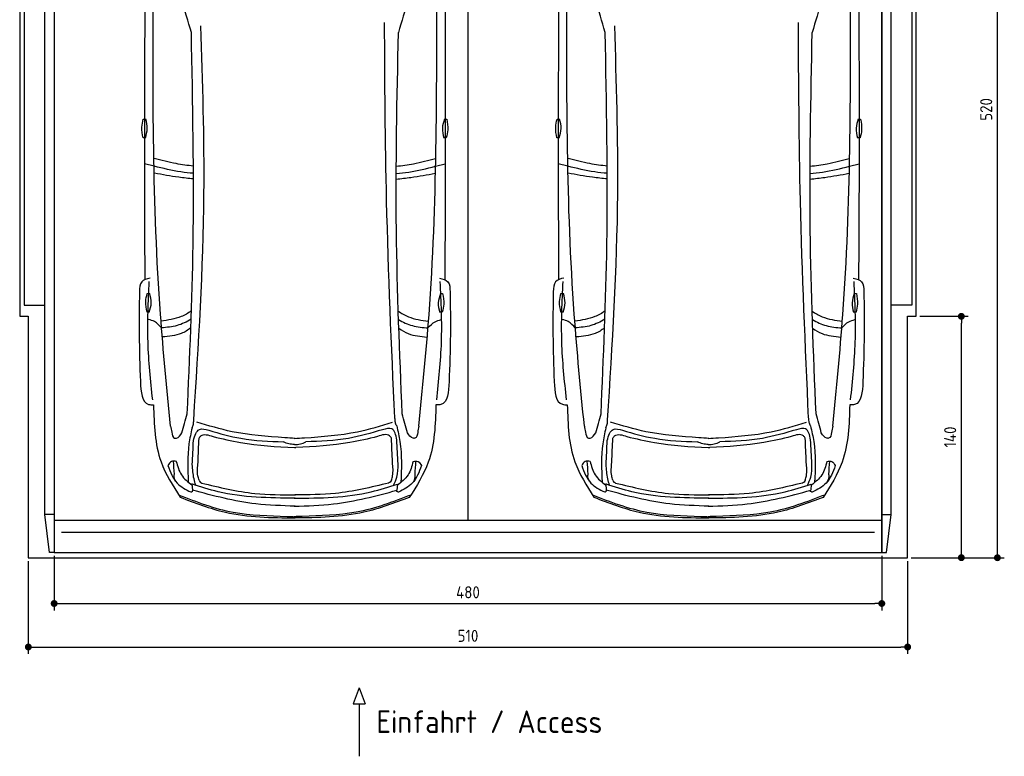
# Model space of a CAD drawing. Header units: millimetres. Extents: x -20 to 5711, y -1152 to 5573.
# Tile 1 of 3: x 0 to 5711, y -1152 to 3120. Entities that reach past the tile are written whole.
import ezdxf

# ---------------------------------------------------------------- set-up
doc = ezdxf.new("R2010")
doc.units = ezdxf.units.MM
for name, color, linetype in [('4', 3, 'Continuous'), ('5', 3, 'Continuous'), ('Car', 10, 'Continuous')]:
    doc.layers.add(name, color=color, linetype=linetype)
doc.styles.get("Standard").update_dxf_attribs({"font": 'ISOCP.SHX'})
doc.dimstyles.new('GEN-ISO', dxfattribs={"dimscale": 20, "dimtxt": 3.5, "dimasz": 2, "dimexe": 2, "dimexo": 1, "dimgap": 1.5, "dimtad": 1, "dimdec": 1, "dimdsep": 46, "dimtxsty": 'Standard', "dimblk": 'PUNKT', "dimcen": 2, "dimclrd": 256, "dimclre": 256, "dimclrt": 2, "dimadec": 0, "dimazin": 0, "dimtp": 0.1, "dimtm": 0.1, "dimtfac": 0.71, "dimtdec": 1, "dimtmove": 2, "dimatfit": 3, "dimldrblk": 'PUNKT', "dimfxl": 0, "dimtolj": 1, "dimarcsym": 0})

# ---------------------------------------------------------------- blocks, each defined once
blk = doc.blocks.new('PUNKT')
at = {"layer": '4', "color": 0, "linetype": 'ByBlock'}
blk.add_line((-0.5, 0), (-1, 0), dxfattribs=at)
at = {"layer": '4', "color": 0, "linetype": 'ByBlock', "const_width": 0.5}
blk.add_lwpolyline([(-0.25, 0, 1), (0.25, 0, 1)], format="xyb", close=True, dxfattribs=at)
blk = doc.blocks.new('*D7')
at = {"layer": '5', "lineweight": -2}
for p, q in [((50, -20), (50, -558)), ((5150, -20), (5150, -558)), ((90, -518), (5110, -518))]:
    blk.add_line(p, q, dxfattribs=at)
at = {"layer": 'DEFPOINTS', "color": 0}
for p in [(50, 0), (5150, 0), (5150, -518)]:
    blk.add_point(p, dxfattribs=at)
at = {"layer": '5', "lineweight": -2, "xscale": 40, "yscale": 40, "zscale": 40, "rotation": 180}
blk.add_blockref('PUNKT', (50, -518), dxfattribs=at)
at = {"layer": '5', "lineweight": -2, "xscale": 40, "yscale": 40, "zscale": 40}
blk.add_blockref('PUNKT', (5150, -518), dxfattribs=at)
at = {"layer": '5', "color": 2, "insert": (2600, -453), "char_height": 70, "attachment_point": 5}
blk.add_mtext('510', dxfattribs=at)
blk = doc.blocks.new('*D8')
at = {"layer": '5', "lineweight": -2}
for p, q in [((200, 10), (200, -305.5)), ((5000, 10), (5000, -305.5)), ((240, -265.5), (4960, -265.5))]:
    blk.add_line(p, q, dxfattribs=at)
at = {"layer": 'DEFPOINTS', "color": 0}
for p in [(200, 30), (5000, 30), (5000, -265.5)]:
    blk.add_point(p, dxfattribs=at)
at = {"layer": '5', "lineweight": -2, "xscale": 40, "yscale": 40, "zscale": 40, "rotation": 180}
blk.add_blockref('PUNKT', (200, -265.5), dxfattribs=at)
at = {"layer": '5', "lineweight": -2, "xscale": 40, "yscale": 40, "zscale": 40}
blk.add_blockref('PUNKT', (5000, -265.5), dxfattribs=at)
at = {"layer": '5', "color": 2, "insert": (2600, -200.5), "char_height": 70, "attachment_point": 5}
blk.add_mtext('480', dxfattribs=at)
blk = doc.blocks.new('*D3')
at = {"layer": '5', "lineweight": -2}
for p, q in [((5220, 5200), (5710.6, 5200)), ((5670.6, 40), (5670.6, 5160)), ((5170, 0), (5710.6, 0))]:
    blk.add_line(p, q, dxfattribs=at)
at = {"layer": 'DEFPOINTS', "color": 0}
for p in [(5200, 5200), (5670.6, 5200), (5150, 0)]:
    blk.add_point(p, dxfattribs=at)
at = {"layer": '5', "lineweight": -2, "xscale": 40, "yscale": 40, "zscale": 40}
for p, rotation in [((5670.6, 5200), 90), ((5670.6, 0), 270)]:
    blk.add_blockref('PUNKT', p, dxfattribs=dict(at, rotation=rotation))
at = {"layer": '5', "color": 2, "insert": (5605.6, 2600), "char_height": 70, "attachment_point": 5, "rotation": 90}
blk.add_mtext('\\A1;520', dxfattribs=at)
blk = doc.blocks.new('*D5')
at = {"layer": '5', "lineweight": -2}
for p, q in [((5220, 1400), (5501.5, 1400)), ((5461.5, 40), (5461.5, 1360)), ((5170, 0), (5501.5, 0))]:
    blk.add_line(p, q, dxfattribs=at)
at = {"layer": 'DEFPOINTS', "color": 0}
for p in [(5200, 1400), (5461.5, 1400), (5150, 0)]:
    blk.add_point(p, dxfattribs=at)
at = {"layer": '5', "lineweight": -2, "xscale": 40, "yscale": 40, "zscale": 40}
for p, rotation in [((5461.5, 1400), 90), ((5461.5, 0), 270)]:
    blk.add_blockref('PUNKT', p, dxfattribs=dict(at, rotation=rotation))
at = {"layer": '5', "color": 2, "insert": (5396.5, 700), "char_height": 70, "attachment_point": 5, "rotation": 90}
blk.add_mtext('\\A1;140', dxfattribs=at)

msp = doc.modelspace()

# ---------------------------------------------------------------- linework, layer by layer
for p, q in [((2600, 5063.5), (2600, 218)), ((172.5, 30), (145, 250)), ((200, 250), (145, 250)), ((5000, 250), (5055, 250)), ((5027.5, 30), (5055, 250)), ((200, 218), (5000, 218)), ((1968.28, -754.39), (1933.77, -847.09)), ((1968.28, -754.39), (2002.78, -847.09)), ((1933.77, -847.09), (2002.78, -847.09)), ((1968.28, -847.09), (1968.28, -1151.72))]:
    msp.add_line(p, q)
msp.add_lwpolyline([(5200, 3300), (5150, 3300), (5150, 5200), (50, 5200), (50, 3300), (0, 3300), (0, 1400), (50, 1400), (50, 0), (5150, 0), (5150, 1400), (5200, 1400)], close=True)
for points in [[(145, 250), (145, 5110)], [(145, 5110), (200, 5110), (200, 30), (172.5, 30)], [(200, 30), (5000, 30), (5000, 5110)], [(200, 5110), (200, 30)], [(5055, 5110), (5000, 5110), (5000, 30), (5027.5, 30)], [(5055, 250), (5055, 5110)], [(145, 3265), (25, 3265), (25, 1465), (145, 1465)], [(5055, 3265), (5175, 3265), (5175, 1465), (5055, 1465)], [(4957.98, 146.19), (3850, 146.19), (242.02, 146.19)]]:
    msp.add_lwpolyline(points)
at = {"layer": 'Car'}
for p, q in [((779.01, 2270.85), (723.23, 2284.84)), ((3179.03, 2270.87), (3123.25, 2284.85)), ((2412.47, 2270.16), (2468.26, 2284.1)), ((4812.49, 2270.17), (4868.28, 2284.11)), ((998.86, 427.63), (1002.02, 391.9)), ((2191.06, 427.12), (2187.86, 391.4)), ((3398.88, 427.64), (3402.04, 391.92)), ((4591.07, 427.13), (4587.88, 391.41))]:
    msp.add_line(p, q, dxfattribs=at)
for points in [[(716.39, 2544.23), (731.37, 2544.23)], [(2463.92, 2543.77), (2476.86, 2543.52)], [(3116.41, 2544.24), (3131.39, 2544.24)], [(4863.94, 2543.78), (4876.87, 2543.54)], [(728.75, 2435.67), (715.81, 2435.67)], [(2474.22, 2434.99), (2459.25, 2435.28)], [(3128.77, 2435.68), (3115.83, 2435.68)], [(4874.24, 2435.01), (4859.26, 2435.29)], [(739.3, 1533.29), (754.28, 1533.29)], [(2440.13, 1532.1), (2453.07, 1531.86)], [(3139.32, 1533.3), (3154.3, 1533.3)], [(4840.15, 1532.11), (4853.08, 1531.87)], [(751.66, 1424.73), (738.72, 1424.73)], [(2450.44, 1423.33), (2435.46, 1423.61)], [(3151.67, 1424.74), (3138.74, 1424.74)], [(4850.45, 1423.34), (4835.48, 1423.62)]]:
    msp.add_lwpolyline(points, dxfattribs=at)
for centre, start, end in [((-4963.23, 1344.25), 15.945352, 19.596216), ((8153.92, 1338.69), 160.355167, 164.006031), ((-2563.21, 1344.26), 15.945352, 19.596216), ((10553.94, 1338.7), 160.355167, 164.006031)]:
    msp.add_arc(centre, 6197.21, start, end, dxfattribs=at)
for points in [[(874.99, 762.88), (816.6, 1412.02), (774.01, 3327.66)], [(2315.21, 762.27), (2374.15, 1411.36), (2418.37, 3326.96)], [(3275, 762.89), (3216.62, 1412.03), (3174.03, 3327.67)], [(4715.23, 762.28), (4774.16, 1411.37), (4818.38, 3326.98)], [(1009.63, 798.73), (1068.73, 2109.74), (1050.8, 3084.04)], [(2175.21, 810.5), (2128.21, 2069.57), (2116.05, 3104.57)], [(3409.65, 798.74), (3468.74, 2109.75), (3450.82, 3084.05)], [(4575.23, 810.51), (4528.23, 2069.58), (4516.07, 3104.58)], [(971.57, 834.64), (1005.61, 1816.47), (995.53, 3046.75)], [(2218.69, 834.11), (2185.03, 1899.23), (2196.6, 3046.24)], [(3371.58, 834.65), (3405.63, 1816.48), (3395.55, 3046.76)], [(4618.71, 834.12), (4585.05, 1899.24), (4596.62, 3046.25)], [(715.81, 2435.67), (708.58, 2496.95), (716.39, 2544.23)], [(728.75, 2435.67), (740.12, 2488.78), (731.37, 2544.23)], [(2463.92, 2543.77), (2451.55, 2490.88), (2459.25, 2435.28)], [(2476.86, 2543.52), (2482.93, 2482.12), (2474.22, 2434.99)], [(3115.83, 2435.68), (3108.59, 2496.96), (3116.41, 2544.24)], [(3128.77, 2435.68), (3140.14, 2488.8), (3131.39, 2544.24)], [(4863.94, 2543.78), (4851.57, 2490.89), (4859.26, 2435.29)], [(4876.87, 2543.54), (4882.95, 2482.13), (4874.24, 2435.01)], [(755.98, 1622.26), (707.73, 1600.38), (694.45, 1542.55)], [(771.36, 915.92), (744.36, 1251.47), (751.41, 1602.27)], [(2418.97, 915.22), (2446.25, 1250.75), (2439.51, 1601.55)], [(2434.95, 1621.55), (2483.18, 1599.63), (2496.41, 1541.79)], [(3156, 1622.27), (3107.75, 1600.4), (3094.47, 1542.56)], [(3171.38, 915.93), (3144.38, 1251.48), (3151.42, 1602.28)], [(4818.98, 915.23), (4846.27, 1250.76), (4839.52, 1601.57)], [(4834.97, 1621.56), (4883.2, 1599.64), (4896.43, 1541.8)], [(694.45, 1542.55), (692.94, 1294.5), (699.97, 1022.08)], [(3094.47, 1542.56), (3092.96, 1294.51), (3099.99, 1022.09)], [(738.72, 1424.73), (731.48, 1486), (739.3, 1533.29)], [(751.66, 1424.73), (763.02, 1477.84), (754.28, 1533.29)], [(2440.13, 1532.1), (2427.76, 1479.21), (2435.46, 1423.61)], [(2453.07, 1531.86), (2459.15, 1470.45), (2450.44, 1423.33)], [(2496.41, 1541.79), (2497.71, 1293.73), (2490.45, 1021.32)], [(3138.74, 1424.74), (3131.5, 1486.02), (3139.32, 1533.3)], [(3151.67, 1424.74), (3163.04, 1477.85), (3154.3, 1533.3)], [(4840.15, 1532.11), (4827.78, 1479.23), (4835.48, 1423.62)], [(4853.08, 1531.87), (4859.16, 1470.47), (4850.45, 1423.34)], [(4896.43, 1541.8), (4897.73, 1293.75), (4890.47, 1021.34)], [(822.57, 1333.19), (781.5, 1369.41), (746.9, 1381.84)], [(2368.11, 1332.53), (2409.21, 1368.72), (2443.9, 1381.15)], [(3222.59, 1333.2), (3181.52, 1369.43), (3146.92, 1381.86)], [(4768.13, 1332.55), (4809.23, 1368.74), (4843.92, 1381.16)], [(699.97, 1022.08), (747.82, 889.61), (776.08, 886.96)], [(2490.45, 1021.32), (2442.49, 888.89), (2414.23, 886.26)], [(3099.99, 1022.09), (3147.83, 889.62), (3176.1, 886.97)], [(4890.47, 1021.34), (4842.51, 888.9), (4814.24, 886.28)], [(776.08, 886.96), (820.03, 555.33), (930.25, 350.74)], [(2414.23, 886.26), (2369.99, 554.67), (2259.6, 350.18)], [(3176.1, 886.97), (3220.05, 555.34), (3330.27, 350.75)], [(4814.24, 886.28), (4770.01, 554.69), (4659.61, 350.19)], [(940.82, 724.15), (971.57, 834.64)], [(2186.51, 764.34), (2179.02, 784.71), (2176.49, 809.25)], [(2249.34, 723.6), (2218.69, 834.11)], [(3340.84, 724.16), (3371.58, 834.65)], [(4586.53, 764.35), (4579.03, 784.73), (4576.51, 809.26)], [(4649.36, 723.61), (4618.71, 834.12)], [(874.99, 762.88), (881.85, 727.62), (898.51, 693.34), (901.64, 692.84)], [(999.62, 753.81), (981.89, 661.13), (977.28, 438.76)], [(999.62, 753.81), (1007.11, 774.19), (1009.63, 798.73)], [(1007.7, 679.71), (1042.69, 744.17), (1096.55, 739.1)], [(1538.01, 695.47), (1231.66, 730.99), (1027.19, 787.02)], [(1652.13, 695.42), (1958.52, 730.68), (2163.03, 786.54)], [(2186.99, 683.51), (2158.32, 747.27), (2104.47, 742.2)], [(2186.51, 764.34), (2205.6, 673.57), (2210.3, 436.29)], [(2315.21, 762.27), (2308.32, 727.02), (2291.63, 692.75), (2288.5, 692.25)], [(3275, 762.89), (3281.86, 727.63), (3298.52, 693.35), (3301.66, 692.85)], [(3399.64, 753.83), (3381.91, 661.14), (3377.3, 438.77)], [(3399.64, 753.83), (3407.13, 774.21), (3409.65, 798.74)], [(3407.72, 679.72), (3442.71, 744.19), (3496.56, 739.11)], [(3938.03, 695.48), (3631.67, 731.01), (3427.21, 787.03)], [(4052.15, 695.43), (4358.53, 730.7), (4563.05, 786.55)], [(4587.01, 683.52), (4558.33, 747.29), (4504.48, 742.22)], [(4586.53, 764.35), (4605.61, 673.58), (4610.32, 436.31)], [(4715.23, 762.28), (4708.34, 727.03), (4691.65, 692.76), (4688.52, 692.27)], [(1034.18, 553.2), (1040.17, 693.7)], [(1040.17, 693.7), (1050.69, 706.63), (1121.27, 702.62)], [(1096.55, 739.1), (1282.76, 692.53), (1530.39, 672.57)], [(1121.27, 702.62), (1281.13, 668.03), (1593.73, 639.14)], [(1597.35, 692.04), (1538.01, 695.47)], [(1592.78, 692.05), (1652.13, 695.42)], [(2074.93, 702.59), (1915.07, 667.99), (1602.47, 639.11)], [(2104.47, 742.2), (1907.38, 692.26), (1659.74, 672.52)], [(2156.02, 693.66), (2145.51, 706.6), (2074.93, 702.59)], [(2162.02, 553.17), (2156.02, 693.66)], [(3434.19, 553.21), (3440.19, 693.71)], [(3440.19, 693.71), (3450.71, 706.64), (3521.29, 702.63)], [(3496.56, 739.11), (3682.78, 692.54), (3930.4, 672.58)], [(3521.29, 702.63), (3681.14, 668.04), (3993.74, 639.16)], [(3997.37, 692.06), (3938.03, 695.48)], [(3992.8, 692.06), (4052.15, 695.43)], [(4474.94, 702.6), (4315.09, 668.01), (4002.49, 639.13)], [(4504.48, 742.22), (4307.39, 692.28), (4059.75, 672.53)], [(4556.04, 693.68), (4545.52, 706.61), (4474.94, 702.6)], [(4562.04, 553.18), (4556.04, 693.68)], [(1001.27, 540.56), (1007.7, 679.71)], [(1593.05, 657.13), (1561.65, 659.98), (1530.39, 672.57)], [(1593.05, 657.13), (1628.46, 659.95), (1659.74, 672.52)], [(1593.73, 639.14), (1597.96, 638.96), (1602.52, 639.11)], [(2195.03, 545.39), (2186.99, 683.51)], [(3401.29, 540.58), (3407.72, 679.72)], [(3993.07, 657.14), (3961.67, 659.99), (3930.4, 672.58)], [(3993.07, 657.14), (4028.48, 659.97), (4059.75, 672.53)], [(3993.74, 639.16), (3997.98, 638.98), (4002.54, 639.12)], [(4595.05, 545.4), (4587.01, 683.52)], [(859.69, 534.55), (913.15, 432.82), (992.9, 381.28)], [(908.67, 558.95), (879.88, 558.14), (859.96, 534.55)], [(896.93, 484.4), (892.01, 560.47)], [(908.4, 558.95), (937.73, 480.97), (999.45, 420.95)], [(1020.94, 420.47), (1010.98, 457.61), (1001.27, 540.56)], [(1040.05, 449.72), (1033.5, 475.42), (1034.18, 553.2)], [(2156.15, 449.69), (2162.7, 475.39), (2162.02, 553.17)], [(2168.97, 419.99), (2188.15, 467.94), (2195.03, 545.39)], [(2281.62, 558.37), (2252.23, 480.42), (2190.46, 420.45)], [(2330.32, 533.93), (2276.77, 432.24), (2196.98, 380.76)], [(2281.36, 558.37), (2310.14, 557.54), (2330.05, 533.93)], [(2293.03, 483.81), (2298.01, 559.87)], [(3259.7, 534.57), (3313.17, 432.84), (3392.92, 381.29)], [(3308.69, 558.96), (3279.9, 558.16), (3259.97, 534.57)], [(3296.95, 484.41), (3292.03, 560.48)], [(3308.42, 558.96), (3337.74, 480.99), (3399.47, 420.97)], [(3420.96, 420.49), (3411, 457.62), (3401.29, 540.58)], [(3440.06, 449.73), (3433.52, 475.44), (3434.19, 553.21)], [(4556.17, 449.7), (4562.71, 475.4), (4562.04, 553.18)], [(4568.99, 420), (4588.17, 467.95), (4595.05, 545.4)], [(4681.64, 558.38), (4652.25, 480.43), (4590.48, 420.46)], [(4730.34, 533.94), (4676.79, 432.26), (4596.99, 380.78)], [(4681.37, 558.38), (4710.16, 557.55), (4730.07, 533.94)], [(4693.05, 483.82), (4698.03, 559.89)], [(1597.41, 344.92), (1151.03, 382.63), (998.86, 427.63)], [(1040.05, 449.72), (1046.61, 438.41), (1055.51, 433.25)], [(1055.51, 433.25), (1363.83, 373.04), (1599.95, 365.44)], [(1592.43, 344.92), (2038.85, 382.26), (2191.06, 427.12)], [(2139.84, 433.18), (1831.52, 372.98), (1595.4, 365.38)], [(2156.15, 449.69), (2149.59, 438.37), (2139.84, 433.18)], [(3997.43, 344.93), (3551.05, 382.65), (3398.88, 427.64)], [(3440.06, 449.73), (3446.63, 438.42), (3455.52, 433.26)], [(3455.52, 433.26), (3763.84, 373.06), (3999.97, 365.45)], [(3992.45, 344.93), (4438.86, 382.27), (4591.07, 427.13)], [(4539.86, 433.2), (4231.54, 373), (3995.41, 365.39)], [(4556.17, 449.7), (4549.6, 438.39), (4539.86, 433.2)], [(921.74, 364.16), (1237.46, 264.19), (1550.76, 239.98), (1597.43, 237.78)], [(930.25, 350.74), (1192.88, 264.05), (1597.43, 230.5)], [(992.9, 381.28), (996.66, 381.95), (1005.11, 391.06)], [(2259.6, 350.18), (1996.89, 263.71), (1592.32, 230.5)], [(2268.12, 363.59), (1952.32, 263.89), (1638.99, 239.94), (1592.33, 237.78)], [(2196.98, 380.76), (2193.22, 381.44), (2184.78, 390.56)], [(3321.75, 364.18), (3637.48, 264.2), (3950.78, 239.99), (3997.44, 237.79)], [(3330.27, 350.75), (3592.9, 264.06), (3997.45, 230.51)], [(3392.92, 381.29), (3396.68, 381.96), (3405.13, 391.08)], [(4668.14, 363.6), (4352.33, 263.9), (4039.01, 239.95), (3992.34, 237.79)], [(4659.61, 350.19), (4396.91, 263.72), (3992.34, 230.51)], [(4596.99, 380.78), (4593.23, 381.46), (4584.79, 390.57)]]:
    msp.add_spline(points, degree=3, dxfattribs=at)
for points, knots in [([(726.17, 3308.35), (724.36, 2963.62), (722.03, 2396.03), (724.33, 1828.44), (725.55, 1612.66)], [30.2317921, 30.2317921, 30.2317921, 30.2317921, 135.7738464, 200.5104278, 200.5104278, 200.5104278, 200.5104278]), ([(2466.19, 3308.33), (2467.72, 2958.65), (2469.55, 2393.17), (2466.77, 1827.7), (2465.37, 1611.92)], [30.8675023, 30.8675023, 30.8675023, 30.8675023, 135.7738464, 200.5104278, 200.5104278, 200.5104278, 200.5104278]), ([(3126.18, 3308.36), (3124.38, 2963.64), (3122.04, 2396.04), (3124.35, 1828.46), (3125.57, 1612.67)], [30.2317921, 30.2317921, 30.2317921, 30.2317921, 135.7738464, 200.5104278, 200.5104278, 200.5104278, 200.5104278]), ([(4866.21, 3308.35), (4867.74, 2958.66), (4869.56, 2393.18), (4866.79, 1827.72), (4865.39, 1611.93)], [30.8675023, 30.8675023, 30.8675023, 30.8675023, 135.7738464, 200.5104278, 200.5104278, 200.5104278, 200.5104278]), ([(1007.25, 2270.88), (973.96, 2274.77), (896.7, 2285.35), (821.09, 2304.89), (780.21, 2314.92)], [6.4329915, 6.4329915, 6.4329915, 6.4329915, 16.5424251, 29.8301072, 29.8301072, 29.8301072, 29.8301072]), ([(2184.45, 2270.4), (2217.66, 2274.26), (2294.85, 2284.78), (2370.42, 2304.23), (2411.33, 2314.77)], [6.4540006, 6.4540006, 6.4540006, 6.4540006, 16.5424251, 29.8301072, 29.8301072, 29.8301072, 29.8301072]), ([(3407.27, 2270.89), (3373.97, 2274.79), (3296.72, 2285.37), (3221.11, 2304.9), (3180.23, 2314.93)], [6.4329915, 6.4329915, 6.4329915, 6.4329915, 16.5424251, 29.8301072, 29.8301072, 29.8301072, 29.8301072]), ([(4584.46, 2270.41), (4617.68, 2274.28), (4694.87, 2284.79), (4770.43, 2304.24), (4811.35, 2314.78)], [6.4540006, 6.4540006, 6.4540006, 6.4540006, 16.5424251, 29.8301072, 29.8301072, 29.8301072, 29.8301072]), ([(1007.67, 2229.43), (983.35, 2231.4), (906.23, 2239.26), (830.76, 2258), (779.01, 2270.85)], [6.5564591, 6.5564591, 6.5564591, 6.5564591, 13.8699149, 29.8274463, 29.8274463, 29.8274463, 29.8274463]), ([(1007.67, 2196.6), (979.28, 2199.49), (902.94, 2208.09), (827.29, 2221.78), (781.62, 2230.04)], [6.6327441, 6.6327441, 6.6327441, 6.6327441, 15.2289071, 29.6828472, 29.6828472, 29.6828472, 29.6828472]), ([(2184.01, 2228.95), (2208.25, 2230.89), (2285.3, 2238.7), (2360.71, 2257.35), (2412.47, 2270.16)], [6.5803524, 6.5803524, 6.5803524, 6.5803524, 13.8699149, 29.8274463, 29.8274463, 29.8274463, 29.8274463]), ([(2184.01, 2196.13), (2212.32, 2198.99), (2288.58, 2207.52), (2364.15, 2221.12), (2409.82, 2229.34)], [6.6592474, 6.6592474, 6.6592474, 6.6592474, 15.2289071, 29.6828472, 29.6828472, 29.6828472, 29.6828472]), ([(3407.68, 2229.45), (3383.37, 2231.41), (3306.25, 2239.28), (3230.78, 2258.02), (3179.03, 2270.87)], [6.5564591, 6.5564591, 6.5564591, 6.5564591, 13.8699149, 29.8274463, 29.8274463, 29.8274463, 29.8274463]), ([(3407.69, 2196.61), (3379.29, 2199.5), (3302.95, 2208.11), (3227.31, 2221.79), (3181.64, 2230.05)], [6.6327441, 6.6327441, 6.6327441, 6.6327441, 15.2289071, 29.6828472, 29.6828472, 29.6828472, 29.6828472]), ([(4584.03, 2228.97), (4608.27, 2230.91), (4685.31, 2238.71), (4760.72, 2257.37), (4812.49, 2270.17)], [6.5803524, 6.5803524, 6.5803524, 6.5803524, 13.8699149, 29.8274463, 29.8274463, 29.8274463, 29.8274463]), ([(4584.03, 2196.14), (4612.33, 2199), (4688.59, 2207.54), (4764.16, 2221.14), (4809.84, 2229.36)], [6.6592474, 6.6592474, 6.6592474, 6.6592474, 15.2289071, 29.6828472, 29.6828472, 29.6828472, 29.6828472]), ([(995.83, 1431.07), (976.85, 1418.02), (923.1, 1386.59), (859.76, 1377.73), (820.03, 1372.18)], [7.4489286, 7.4489286, 7.4489286, 7.4489286, 14.3334492, 26.2908128, 26.2908128, 26.2908128, 26.2908128]), ([(2195.75, 1430), (2214.46, 1417.16), (2267.96, 1385.97), (2330.96, 1377.11), (2370.68, 1371.52)], [7.5476492, 7.5476492, 7.5476492, 7.5476492, 14.3334492, 26.2908128, 26.2908128, 26.2908128, 26.2908128]), ([(3395.85, 1431.08), (3376.87, 1418.03), (3323.12, 1386.6), (3259.78, 1377.75), (3220.05, 1372.19)], [7.4489286, 7.4489286, 7.4489286, 7.4489286, 14.3334492, 26.2908128, 26.2908128, 26.2908128, 26.2908128]), ([(4595.77, 1430.01), (4614.48, 1417.18), (4667.98, 1385.98), (4730.98, 1377.12), (4770.7, 1371.54)], [7.5476492, 7.5476492, 7.5476492, 7.5476492, 14.3334492, 26.2908128, 26.2908128, 26.2908128, 26.2908128]), ([(994.16, 1382.74), (968.16, 1367.53), (914.16, 1341.16), (853.32, 1335.86), (822.57, 1333.19)], [6.4830652, 6.4830652, 6.4830652, 6.4830652, 15.4380648, 24.5854757, 24.5854757, 24.5854757, 24.5854757]), ([(2197.34, 1381.77), (2223.09, 1366.74), (2276.83, 1340.56), (2337.37, 1335.23), (2368.11, 1332.53)], [6.572602, 6.572602, 6.572602, 6.572602, 15.4380648, 24.5854757, 24.5854757, 24.5854757, 24.5854757]), ([(3394.18, 1382.75), (3368.17, 1367.54), (3314.18, 1341.17), (3253.33, 1335.88), (3222.59, 1333.2)], [6.4830652, 6.4830652, 6.4830652, 6.4830652, 15.4380648, 24.5854757, 24.5854757, 24.5854757, 24.5854757]), ([(4597.36, 1381.79), (4623.11, 1366.75), (4676.85, 1340.57), (4737.38, 1335.25), (4768.13, 1332.55)], [6.572602, 6.572602, 6.572602, 6.572602, 15.4380648, 24.5854757, 24.5854757, 24.5854757, 24.5854757]), ([(992.36, 1332.7), (975, 1319.73), (925.44, 1289), (865.1, 1283.86), (828.28, 1280.73)], [6.8005863, 6.8005863, 6.8005863, 6.8005863, 13.2652487, 24.5027164, 24.5027164, 24.5027164, 24.5027164]), ([(2199.06, 1331.63), (2216.19, 1318.88), (2265.52, 1288.41), (2325.54, 1283.24), (2362.36, 1280.08)], [6.8925435, 6.8925435, 6.8925435, 6.8925435, 13.2652487, 24.5027164, 24.5027164, 24.5027164, 24.5027164]), ([(3392.38, 1332.71), (3375.01, 1319.74), (3325.46, 1289.01), (3265.12, 1283.88), (3228.3, 1280.74)], [6.8005863, 6.8005863, 6.8005863, 6.8005863, 13.2652487, 24.5027164, 24.5027164, 24.5027164, 24.5027164]), ([(4599.08, 1331.65), (4616.21, 1318.89), (4665.54, 1288.42), (4725.56, 1283.26), (4762.38, 1280.09)], [6.8925435, 6.8925435, 6.8925435, 6.8925435, 13.2652487, 24.5027164, 24.5027164, 24.5027164, 24.5027164]), ([(1597.42, 298.94), (1521.27, 301.32), (1319.38, 307.64), (1123.71, 358.72), (1002.02, 391.9)], [0, 0, 0, 0, 22.79473, 60.4405335, 60.4405335, 60.4405335, 60.4405335]), ([(1592.39, 298.94), (1668.53, 301.26), (1870.44, 307.4), (2066.15, 358.32), (2187.86, 391.4)], [0, 0, 0, 0, 22.79473, 60.4405335, 60.4405335, 60.4405335, 60.4405335]), ([(3997.43, 298.95), (3921.29, 301.33), (3719.39, 307.65), (3523.72, 358.73), (3402.04, 391.92)], [0, 0, 0, 0, 22.79473, 60.4405335, 60.4405335, 60.4405335, 60.4405335]), ([(3992.4, 298.95), (4068.55, 301.27), (4270.45, 307.42), (4466.17, 358.33), (4587.88, 391.41)], [0, 0, 0, 0, 22.79473, 60.4405335, 60.4405335, 60.4405335, 60.4405335])]:
    msp.add_open_spline(points, degree=3, knots=knots, dxfattribs=at)
for points, end_tangent in [([(901.64, 692.84), (908.98, 693.81), (940.82, 724.15)], (0.2734089, 0.9618979)), ([(2288.5, 692.25), (2281.17, 693.23), (2249.34, 723.6)], (-0.2725926, 0.9621296)), ([(3301.66, 692.85), (3308.99, 693.83), (3340.84, 724.16)], (0.2734089, 0.9618979)), ([(4688.52, 692.27), (4681.18, 693.24), (4649.36, 723.61)], (-0.2725926, 0.9621296)), ([(904.47, 442.8), (895.64, 478.45), (896.93, 484.4)], (-0.0338838, 0.9994258)), ([(2285.46, 442.21), (2294.32, 477.86), (2293.03, 483.81)], (0.0347318, 0.9993967)), ([(3304.48, 442.81), (3295.66, 478.46), (3296.95, 484.41)], (-0.0338838, 0.9994258)), ([(4685.48, 442.23), (4694.33, 477.87), (4693.05, 483.82)], (0.0347318, 0.9993967))]:
    msp.add_spline(points, degree=3, dxfattribs=dict(at, end_tangent=end_tangent))

# ---------------------------------------------------------------- texts
msp.add_text('Einfahrt / Access', height=131.25).set_placement((2068.69, -1016.67))

# ---------------------------------------------------------------- dimensions: what is measured, and where the dimension line sits
at = {"layer": '5'}
for base, p2, picture, middle in [((5670.6, 5200), (5200, 5200), '*D3', (5605.6, 2600)), ((5461.5, 1400), (5200, 1400), '*D5', (5396.5, 700))]:
    dim = msp.add_linear_dim(base=base, p1=(5150, 0), p2=p2, angle=270, dimstyle='GEN-ISO', override={"dimlfac": 0.1}, dxfattribs=at)
    dim.commit()
    dim.dimension.update_dxf_attribs({"geometry": picture, "text_midpoint": middle})
for base, p1, p2, picture, middle in [((5150, -517.99), (50, 0), (5150, 0), '*D7', (2600, -452.99)), ((5000, -265.52), (200, 30), (5000, 30), '*D8', (2600, -200.52))]:
    dim = msp.add_linear_dim(base=base, p1=p1, p2=p2, dimstyle='GEN-ISO', override={"dimlfac": 0.1, "dimtolj": 0}, dxfattribs=at)
    dim.commit()
    dim.dimension.update_dxf_attribs({"geometry": picture, "text_midpoint": middle})

doc.saveas('drawing.dxf')
